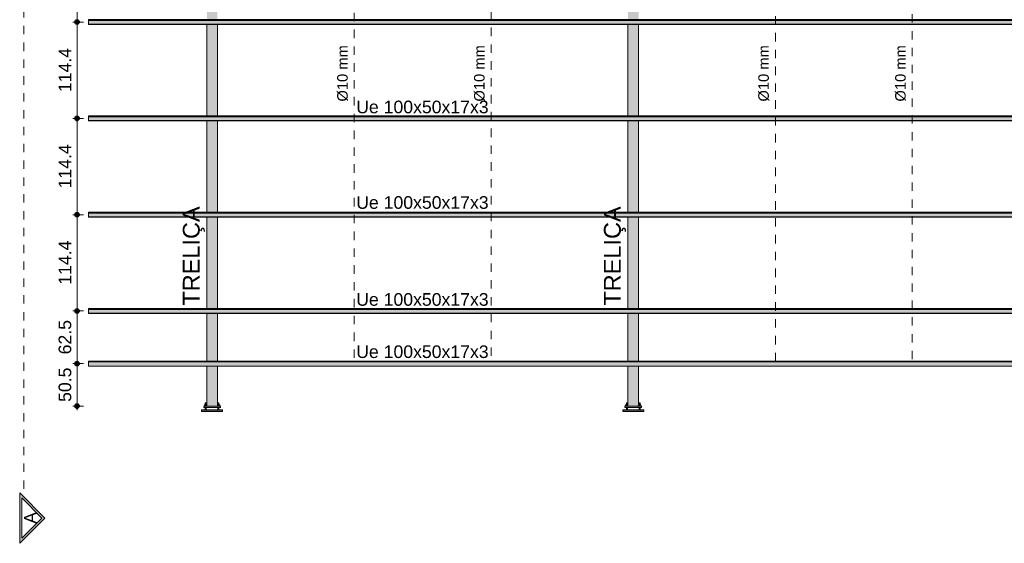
# Model space of a CAD drawing. Header units: metres. Extents: x 1.7 to 46.9, y -75.7 to 7.5.
# Tile 1 of 15: x 22.5 to 34.2, y -69.9 to -63.7. Entities that reach past the tile are written whole.
import ezdxf

# ---------------------------------------------------------------- set-up
doc = ezdxf.new("R2010")
doc.units = ezdxf.units.M
doc.linetypes.add('Projeção', pattern=[0.003969, 0.002381, -0.001587])
doc.linetypes.add('Traço ponto', pattern=[0.015875, 0.00635, -0.004763, 0, -0.004763])
for name, color, linetype, lineweight in [('A-ANNO-DIMS', 7, 'Continuous', 9), ('A-ANNO-DIMS-50', 7, 'Continuous', 9), ('A-FLOR-OVHD', 7, 'Projeção', 18), ('A-GENM', 7, 'Continuous', 18), ('A-GLAZ-CWMG', 7, 'Continuous', 18), ('G-ANNO-SYMB', 7, 'Continuous', 9), ('G-ANNO-TEXT', 7, 'Continuous', 9), ('S-BEAM', 7, 'Continuous', 18)]:
    doc.layers.add(name, color=color, linetype=linetype, lineweight=lineweight)
doc.styles.add('Arial_10', font='arial.ttf', dxfattribs={"height": 0.125})
doc.styles.add('Arial_5', font='arial.ttf', dxfattribs={"height": 0.2})
doc.styles.add('Arial_9', font='arial.ttf', dxfattribs={"height": 0.15})
doc.dimstyles.new('Linear_-_3_mm_em_CM', dxfattribs={"dimscale": 0.3048, "dimtxt": 0.153039, "dimasz": 0.656168, "dimexe": 0.164042, "dimexo": 0.0625, "dimgap": 0.082021, "dimtad": 1, "dimdec": 1, "dimlfac": 100, "dimrnd": 0.1, "dimdsep": 46, "dimtxsty": 'Arial_9', "dimblk1": 'DOTSMALL', "dimblk2": 'DOTSMALL', "dimsah": 1, "dimcen": 0.09, "dimdle": 0.164042, "dimazin": 0, "dimtfac": 1, "dimtdec": 4, "dimtix": 1, "dimtmove": 0, "dimatfit": 3, "dimfxl": 0.246063, "dimfxlon": 1, "dimtvp": 1, "dimtolj": 1, "dimtzin": 0, "dimarcsym": 2})

# ---------------------------------------------------------------- blocks, each defined once
blk = doc.blocks.new('09-base-com-chumbadores-060523 - 09-base-com-chumbadores-060523-2683711-TRAVAMENTO DAS TERÇAS')
at = {"layer": 'A-GENM', "true_color": 0x7f7f7f}
blk.add_hatch(color=8, dxfattribs=at).paths.add_polyline_path([(28.308, -68.312), (28.308, -68.296), (28.108, -68.296), (28.108, -68.312), (28.308, -68.312)])
at = {"layer": 'A-GENM'}
for p, q in [((28.108, -68.296), (28.308, -68.296)), ((28.108, -68.296), (28.108, -68.312)), ((28.308, -68.312), (28.108, -68.312)), ((28.308, -68.312), (28.308, -68.296))]:
    blk.add_line(p, q, dxfattribs=at)
blk = doc.blocks.new('Chumbador - Chumbador-V22-TRAVAMENTO DAS TERÇAS')
at = {"layer": 'A-GENM', "true_color": 0x7f7f7f}
for points in [[(18.28, -68.262), (18.283, -68.262), (18.283, -68.258), (18.277, -68.258), (18.277, -68.262), (18.279, -68.262)], [(18.289, -68.262), (18.289, -68.262), (18.289, -68.258), (18.283, -68.258), (18.283, -68.262), (18.289, -68.262)], [(18.271, -68.346), (18.276, -68.343), (18.277, -68.338), (18.277, -68.336), (18.275, -68.34), (18.271, -68.342), (18.271, -68.346)]]:
    blk.add_hatch(color=8, dxfattribs=at).paths.add_polyline_path(points)
h = blk.add_hatch(color=8, dxfattribs=at)
h.paths.add_polyline_path([(18.162, -68.346), (18.271, -68.346), (18.271, -68.342), (18.146, -68.342), (18.146, -68.346), (18.148, -68.346)])
h.paths.add_polyline_path([(18.128, -68.346), (18.127, -68.342), (18.083, -68.342), (18.083, -68.346), (18.127, -68.346)])
at = {"layer": 'A-GENM'}
for p, q in [((18.277, -68.258), (18.277, -68.262)), ((18.283, -68.258), (18.277, -68.258)), ((18.289, -68.258), (18.283, -68.258)), ((18.289, -68.262), (18.289, -68.258)), ((18.127, -68.342), (18.083, -68.342)), ((18.083, -68.342), (18.083, -68.345)), ((18.271, -68.342), (18.14, -68.342))]:
    blk.add_line(p, q, dxfattribs=at)
at = {"layer": 'A-GENM', "flags": 128}
blk.add_lwpolyline([(18.277, -68.335), (18.274, -68.341), (18.271, -68.342)], dxfattribs=at)
blk = doc.blocks.new('Chumbador - Chumbador-V15-TRAVAMENTO DAS TERÇAS')
at = {"layer": 'A-GENM', "true_color": 0x7f7f7f}
for points in [[(28.128, -68.262), (28.133, -68.262), (28.133, -68.258), (28.127, -68.258), (28.127, -68.262), (28.128, -68.262)], [(28.139, -68.262), (28.139, -68.262), (28.139, -68.258), (28.133, -68.258), (28.133, -68.262), (28.139, -68.262)], [(28.146, -68.346), (28.146, -68.342), (28.141, -68.34), (28.139, -68.337), (28.14, -68.341), (28.141, -68.344), (28.145, -68.346)]]:
    blk.add_hatch(color=8, dxfattribs=at).paths.add_polyline_path(points)
h = blk.add_hatch(color=8, dxfattribs=at)
h.paths.add_polyline_path([(28.146, -68.346), (28.271, -68.346), (28.271, -68.342), (28.271, -68.342), (28.146, -68.342), (28.146, -68.345)])
h.paths.add_polyline_path([(28.308, -68.346), (28.333, -68.346), (28.333, -68.342), (28.289, -68.342), (28.289, -68.345), (28.288, -68.346), (28.289, -68.346)])
at = {"layer": 'A-GENM'}
for p, q in [((28.127, -68.258), (28.127, -68.262)), ((28.133, -68.258), (28.127, -68.258)), ((28.139, -68.258), (28.133, -68.258)), ((28.139, -68.262), (28.139, -68.258)), ((28.276, -68.342), (28.146, -68.342)), ((28.333, -68.342), (28.289, -68.342)), ((28.333, -68.345), (28.333, -68.342))]:
    blk.add_line(p, q, dxfattribs=at)
at = {"layer": 'A-GENM', "flags": 128}
blk.add_lwpolyline([(28.146, -68.342), (28.14, -68.339), (28.139, -68.335)], dxfattribs=at)
blk = doc.blocks.new('Porca - Porca-2380493-TRAVAMENTO DAS TERÇAS')
at = {"layer": 'A-GENM', "true_color": 0x7f7f7f}
for points in [[(28.268, -68.296), (28.283, -68.296), (28.283, -68.28), (28.271, -68.28), (28.271, -68.287), (28.267, -68.296), (28.268, -68.296)], [(28.283, -68.296), (28.299, -68.296), (28.299, -68.28), (28.283, -68.28)]]:
    blk.add_hatch(color=8, dxfattribs=at).paths.add_polyline_path(points)
at = {"layer": 'A-GENM'}
for p, q in [((28.267, -68.293), (28.267, -68.296)), ((28.271, -68.28), (28.283, -68.28)), ((28.283, -68.28), (28.299, -68.28)), ((28.283, -68.296), (28.283, -68.28)), ((28.299, -68.28), (28.299, -68.296))]:
    blk.add_line(p, q, dxfattribs=at)
blk = doc.blocks.new('Porca - Porca-V16-TRAVAMENTO DAS TERÇAS')
at = {"layer": 'A-GENM', "true_color": 0x7f7f7f}
for points in [[(28.128, -68.296), (28.133, -68.296), (28.133, -68.28), (28.117, -68.28), (28.117, -68.296)], [(28.149, -68.296), (28.149, -68.296), (28.149, -68.293), (28.149, -68.293), (28.146, -68.286), (28.146, -68.28), (28.133, -68.28), (28.133, -68.296), (28.149, -68.296)]]:
    blk.add_hatch(color=8, dxfattribs=at).paths.add_polyline_path(points)
at = {"layer": 'A-GENM'}
for p, q in [((28.117, -68.28), (28.133, -68.28)), ((28.117, -68.28), (28.117, -68.296)), ((28.133, -68.28), (28.146, -68.28)), ((28.133, -68.296), (28.133, -68.28)), ((28.149, -68.293), (28.149, -68.296))]:
    blk.add_line(p, q, dxfattribs=at)
blk = doc.blocks.new('Chumbador - Chumbador-V23-TRAVAMENTO DAS TERÇAS')
at = {"layer": 'A-GENM', "true_color": 0x7f7f7f}
h = blk.add_hatch(color=8, dxfattribs=at)
h.paths.add_polyline_path([(18.279, -68.339), (18.283, -68.339), (18.283, -68.312), (18.277, -68.312), (18.277, -68.339), (18.279, -68.339)])
h.paths.add_polyline_path([(18.283, -68.28), (18.283, -68.28), (18.283, -68.262), (18.277, -68.262), (18.277, -68.28), (18.282, -68.28)])
h = blk.add_hatch(color=8, dxfattribs=at)
h.paths.add_polyline_path([(18.283, -68.339), (18.289, -68.339), (18.289, -68.312), (18.283, -68.312), (18.283, -68.319)])
h.paths.add_polyline_path([(18.283, -68.28), (18.289, -68.28), (18.289, -68.262), (18.283, -68.262)])
h = blk.add_hatch(color=8, dxfattribs=at)
h.paths.add_polyline_path([(18.146, -68.352), (18.271, -68.352), (18.271, -68.346), (18.146, -68.346), (18.146, -68.351)])
h.paths.add_polyline_path([(18.083, -68.352), (18.144, -68.351), (18.136, -68.349), (18.134, -68.348), (18.132, -68.347), (18.13, -68.346), (18.128, -68.346), (18.083, -68.346), (18.083, -68.35)])
for points in [[(18.234, -68.358), (18.271, -68.358), (18.271, -68.352), (18.083, -68.352), (18.083, -68.358), (18.146, -68.358)], [(18.271, -68.352), (18.28, -68.348), (18.283, -68.339), (18.277, -68.339), (18.275, -68.344), (18.271, -68.346), (18.271, -68.351)], [(18.271, -68.352), (18.284, -68.347), (18.286, -68.346), (18.288, -68.345), (18.289, -68.343), (18.289, -68.339), (18.283, -68.339), (18.279, -68.348), (18.272, -68.351)]]:
    blk.add_hatch(color=8, dxfattribs=at).paths.add_polyline_path(points)
at = {"layer": 'A-GENM'}
for p, q in [((18.277, -68.262), (18.277, -68.28)), ((18.283, -68.262), (18.277, -68.262)), ((18.289, -68.262), (18.283, -68.262)), ((18.289, -68.28), (18.289, -68.262)), ((18.271, -68.346), (18.083, -68.346)), ((18.083, -68.346), (18.083, -68.352)), ((18.083, -68.352), (18.083, -68.358)), ((18.083, -68.358), (18.271, -68.358)), ((18.271, -68.358), (18.274, -68.357)), ((18.277, -68.312), (18.277, -68.339)), ((18.289, -68.339), (18.289, -68.312))]:
    blk.add_line(p, q, dxfattribs=at)
at = {"layer": 'A-GENM', "flags": 128}
for points in [[(18.277, -68.339), (18.274, -68.345), (18.271, -68.346)], [(18.287, -68.347), (18.289, -68.344), (18.289, -68.339)]]:
    blk.add_lwpolyline(points, dxfattribs=at)
blk = doc.blocks.new('Chumbador - Chumbador-V24-TRAVAMENTO DAS TERÇAS')
at = {"layer": 'A-GENM', "true_color": 0x7f7f7f}
h = blk.add_hatch(color=8, dxfattribs=at)
h.paths.add_polyline_path([(18.133, -68.339), (18.133, -68.312), (18.127, -68.312), (18.127, -68.339), (18.132, -68.339)])
h.paths.add_polyline_path([(18.133, -68.28), (18.133, -68.28), (18.133, -68.262), (18.127, -68.262), (18.127, -68.28), (18.132, -68.28)])
h = blk.add_hatch(color=8, dxfattribs=at)
h.paths.add_polyline_path([(18.138, -68.339), (18.139, -68.339), (18.139, -68.312), (18.133, -68.312), (18.133, -68.339), (18.138, -68.339)])
h.paths.add_polyline_path([(18.138, -68.28), (18.139, -68.28), (18.139, -68.262), (18.133, -68.262), (18.134, -68.28), (18.137, -68.28)])
for points in [[(18.146, -68.352), (18.137, -68.348), (18.133, -68.339), (18.127, -68.339), (18.128, -68.345), (18.129, -68.346), (18.13, -68.346), (18.133, -68.347), (18.134, -68.348), (18.137, -68.349), (18.144, -68.351)], [(18.146, -68.352), (18.146, -68.346), (18.141, -68.344), (18.139, -68.339), (18.133, -68.339), (18.137, -68.348), (18.144, -68.351)], [(18.333, -68.358), (18.333, -68.352), (18.146, -68.352), (18.146, -68.358), (18.324, -68.358)]]:
    blk.add_hatch(color=8, dxfattribs=at).paths.add_polyline_path(points)
h = blk.add_hatch(color=8, dxfattribs=at)
h.paths.add_polyline_path([(18.279, -68.352), (18.333, -68.352), (18.333, -68.346), (18.286, -68.346), (18.284, -68.347), (18.283, -68.348), (18.279, -68.349), (18.271, -68.352), (18.275, -68.352)])
h.paths.add_polyline_path([(18.146, -68.352), (18.271, -68.351), (18.271, -68.346), (18.271, -68.346), (18.146, -68.346), (18.146, -68.35)])
at = {"layer": 'A-GENM'}
for p, q in [((18.127, -68.262), (18.127, -68.28)), ((18.133, -68.262), (18.127, -68.262)), ((18.139, -68.262), (18.133, -68.262)), ((18.139, -68.28), (18.139, -68.262)), ((18.127, -68.312), (18.127, -68.339)), ((18.127, -68.339), (18.13, -68.347)), ((18.139, -68.339), (18.139, -68.312)), ((18.333, -68.346), (18.146, -68.346)), ((18.146, -68.358), (18.333, -68.358)), ((18.333, -68.352), (18.333, -68.346)), ((18.333, -68.358), (18.333, -68.352))]:
    blk.add_line(p, q, dxfattribs=at)
at = {"layer": 'A-GENM', "flags": 128}
for points in [[(18.146, -68.346), (18.14, -68.343), (18.139, -68.339)], [(18.14, -68.357), (18.141, -68.357), (18.146, -68.358)]]:
    blk.add_lwpolyline(points, dxfattribs=at)
blk = doc.blocks.new('Chumbador - Chumbador-V5-TRAVAMENTO DAS TERÇAS')
at = {"layer": 'A-GENM'}
blk.add_line((28.127, -54.467), (28.127, -54.47), dxfattribs=at)
blk = doc.blocks.new('Chumbador - Chumbador-V4-TRAVAMENTO DAS TERÇAS')
at = {"layer": 'A-GENM'}
blk.add_line((28.289, -54.47), (28.289, -54.469), dxfattribs=at)
blk = doc.blocks.new('Chumbador - Chumbador-V14-TRAVAMENTO DAS TERÇAS')
at = {"layer": 'A-GENM', "true_color": 0x7f7f7f}
for points in [[(28.277, -68.262), (28.283, -68.262), (28.283, -68.258), (28.277, -68.258), (28.277, -68.262)], [(28.289, -68.262), (28.289, -68.262), (28.289, -68.258), (28.283, -68.258), (28.283, -68.262), (28.289, -68.262)], [(28.271, -68.346), (28.276, -68.343), (28.277, -68.338), (28.277, -68.336), (28.275, -68.34), (28.271, -68.342), (28.271, -68.346)]]:
    blk.add_hatch(color=8, dxfattribs=at).paths.add_polyline_path(points)
h = blk.add_hatch(color=8, dxfattribs=at)
h.paths.add_polyline_path([(28.128, -68.346), (28.127, -68.342), (28.083, -68.342), (28.083, -68.346), (28.127, -68.346)])
h.paths.add_polyline_path([(28.148, -68.346), (28.271, -68.346), (28.271, -68.342), (28.146, -68.342), (28.146, -68.346)])
at = {"layer": 'A-GENM'}
for p, q in [((28.277, -68.258), (28.277, -68.262)), ((28.283, -68.258), (28.277, -68.258)), ((28.289, -68.258), (28.283, -68.258)), ((28.289, -68.262), (28.289, -68.258)), ((28.127, -68.342), (28.083, -68.342)), ((28.083, -68.342), (28.083, -68.345)), ((28.271, -68.342), (28.14, -68.342))]:
    blk.add_line(p, q, dxfattribs=at)
at = {"layer": 'A-GENM', "flags": 128}
blk.add_lwpolyline([(28.277, -68.335), (28.274, -68.341), (28.271, -68.342)], dxfattribs=at)
blk = doc.blocks.new('Chumbador - Chumbador-V25-TRAVAMENTO DAS TERÇAS')
at = {"layer": 'A-GENM', "true_color": 0x7f7f7f}
for points in [[(13.127, -68.262), (13.133, -68.262), (13.133, -68.258), (13.127, -68.258)], [(13.139, -68.262), (13.139, -68.262), (13.139, -68.258), (13.133, -68.258), (13.133, -68.262), (13.139, -68.262)], [(13.145, -68.346), (13.146, -68.346), (13.146, -68.342), (13.141, -68.34), (13.139, -68.337), (13.14, -68.341), (13.141, -68.344), (13.144, -68.345)]]:
    blk.add_hatch(color=8, dxfattribs=at).paths.add_polyline_path(points)
h = blk.add_hatch(color=8, dxfattribs=at)
h.paths.add_polyline_path([(13.146, -68.346), (13.271, -68.346), (13.271, -68.342), (13.271, -68.342), (13.146, -68.342), (13.146, -68.345)])
h.paths.add_polyline_path([(13.288, -68.346), (13.333, -68.346), (13.333, -68.342), (13.289, -68.342), (13.289, -68.345)])
at = {"layer": 'A-GENM'}
for p, q in [((13.127, -68.258), (13.127, -68.262)), ((13.133, -68.258), (13.127, -68.258)), ((13.139, -68.258), (13.133, -68.258)), ((13.139, -68.262), (13.139, -68.258)), ((13.276, -68.342), (13.146, -68.342)), ((13.333, -68.342), (13.289, -68.342)), ((13.333, -68.345), (13.333, -68.342))]:
    blk.add_line(p, q, dxfattribs=at)
at = {"layer": 'A-GENM', "flags": 128}
blk.add_lwpolyline([(13.146, -68.342), (13.14, -68.339), (13.139, -68.335)], dxfattribs=at)
blk = doc.blocks.new('Chumbador - Chumbador-V17-TRAVAMENTO DAS TERÇAS')
at = {"layer": 'A-GENM', "true_color": 0x7f7f7f}
h = blk.add_hatch(color=8, dxfattribs=at)
h.paths.add_polyline_path([(28.283, -68.339), (28.283, -68.312), (28.277, -68.312), (28.277, -68.339), (28.282, -68.339)])
h.paths.add_polyline_path([(28.281, -68.28), (28.283, -68.28), (28.283, -68.262), (28.277, -68.262), (28.277, -68.28), (28.28, -68.28)])
h = blk.add_hatch(color=8, dxfattribs=at)
h.paths.add_polyline_path([(28.283, -68.339), (28.289, -68.339), (28.289, -68.312), (28.283, -68.312), (28.283, -68.319)])
h.paths.add_polyline_path([(28.287, -68.28), (28.289, -68.28), (28.289, -68.262), (28.283, -68.262), (28.284, -68.28), (28.286, -68.28)])
h = blk.add_hatch(color=8, dxfattribs=at)
h.paths.add_polyline_path([(28.083, -68.352), (28.144, -68.351), (28.136, -68.349), (28.134, -68.348), (28.132, -68.347), (28.13, -68.346), (28.128, -68.346), (28.083, -68.346), (28.083, -68.35)])
h.paths.add_polyline_path([(28.218, -68.352), (28.271, -68.352), (28.271, -68.346), (28.146, -68.346), (28.146, -68.352), (28.173, -68.352)])
for points in [[(28.263, -68.358), (28.271, -68.358), (28.271, -68.352), (28.083, -68.352), (28.083, -68.358), (28.218, -68.358)], [(28.271, -68.352), (28.28, -68.348), (28.283, -68.339), (28.277, -68.339), (28.275, -68.344), (28.271, -68.346), (28.271, -68.351)], [(28.271, -68.352), (28.284, -68.347), (28.286, -68.346), (28.288, -68.345), (28.289, -68.343), (28.289, -68.339), (28.283, -68.339), (28.279, -68.348), (28.272, -68.351)]]:
    blk.add_hatch(color=8, dxfattribs=at).paths.add_polyline_path(points)
at = {"layer": 'A-GENM'}
for p, q in [((28.277, -68.262), (28.277, -68.28)), ((28.283, -68.262), (28.277, -68.262)), ((28.289, -68.262), (28.283, -68.262)), ((28.289, -68.28), (28.289, -68.262)), ((28.271, -68.346), (28.083, -68.346)), ((28.083, -68.346), (28.083, -68.352)), ((28.083, -68.352), (28.083, -68.358)), ((28.083, -68.358), (28.271, -68.358)), ((28.271, -68.358), (28.274, -68.357)), ((28.277, -68.312), (28.277, -68.339)), ((28.289, -68.339), (28.289, -68.312))]:
    blk.add_line(p, q, dxfattribs=at)
at = {"layer": 'A-GENM', "flags": 128}
for points in [[(28.277, -68.339), (28.274, -68.345), (28.271, -68.346)], [(28.287, -68.347), (28.289, -68.344), (28.289, -68.339)]]:
    blk.add_lwpolyline(points, dxfattribs=at)
blk = doc.blocks.new('Rectangular Mullion - Perfil Ue-2686218-TRAVAMENTO DAS TERÇAS')
at = {"layer": 'A-GLAZ-CWMG', "true_color": 0xc0c0c0}
for points in [[(35.054, -67.136), (35.057, -67.136), (35.057, -67.135), (11.739, -67.135), (11.739, -67.136), (34.874, -67.136)], [(35.054, -67.139), (35.057, -67.139), (35.057, -67.136), (11.739, -67.136), (11.739, -67.139), (34.874, -67.139)], [(35.054, -67.143), (35.057, -67.143), (35.057, -67.139), (11.739, -67.139), (11.739, -67.143), (34.874, -67.143)], [(35.054, -67.144), (35.057, -67.144), (35.057, -67.143), (11.739, -67.143), (11.739, -67.144), (34.874, -67.144)], [(29.657, -67.149), (35.057, -67.149), (35.057, -67.144), (11.739, -67.144), (11.739, -67.149), (29.477, -67.149)], [(35.054, -67.19), (35.057, -67.19), (35.057, -67.149), (11.739, -67.149), (11.739, -67.19), (34.874, -67.19)], [(23.541, -67.194), (35.057, -67.193), (35.057, -67.19), (11.739, -67.19), (11.739, -67.194), (23.361, -67.194)]]:
    blk.add_hatch(color=9, dxfattribs=at).paths.add_polyline_path(points)
at = {"layer": 'A-GLAZ-CWMG'}
for p, q in [((35.057, -67.135), (11.739, -67.135)), ((11.739, -67.136), (11.739, -67.135)), ((11.739, -67.135), (11.739, -67.135)), ((35.057, -67.135), (11.739, -67.135)), ((11.739, -67.139), (11.739, -67.136)), ((35.057, -67.136), (11.739, -67.136)), ((11.739, -67.143), (11.739, -67.139)), ((35.057, -67.139), (11.739, -67.139)), ((35.057, -67.139), (11.739, -67.139)), ((11.739, -67.144), (11.739, -67.143)), ((35.057, -67.143), (11.739, -67.143)), ((11.739, -67.144), (11.739, -67.149)), ((35.057, -67.144), (11.739, -67.144)), ((11.739, -67.19), (11.739, -67.149)), ((35.057, -67.149), (11.739, -67.149)), ((11.739, -67.19), (11.739, -67.194)), ((35.057, -67.19), (11.739, -67.19)), ((11.739, -67.194), (35.057, -67.194)), ((35.057, -67.135), (35.057, -67.135)), ((35.057, -67.135), (35.057, -67.136)), ((35.057, -67.136), (35.057, -67.139)), ((35.057, -67.139), (35.057, -67.143)), ((35.057, -67.143), (35.057, -67.144)), ((35.057, -67.149), (35.057, -67.144)), ((35.057, -67.149), (35.057, -67.19)), ((35.057, -67.194), (35.057, -67.19))]:
    blk.add_line(p, q, dxfattribs=at)
blk = doc.blocks.new('Perfil Ue 100x50x17x3 - Perfil Ue 100x50x17x3-2687038-TRAVAMENTO DAS TERÇAS')
at = {"layer": 'S-BEAM', "true_color": 0xff0000}
for points in [[(-57.173, 50.699), (-57.172, 50.695), (-35.263, 59.105), (-35.264, 59.109), (-57.03, 50.754)], [(-56.693, 50.879), (-57.172, 50.695), (-57.157, 50.657), (-35.248, 59.067), (-35.263, 59.105), (-56.525, 50.943)], [(-57.157, 50.657), (-57.156, 50.652), (-35.246, 59.063), (-35.248, 59.067), (-57.014, 50.712)], [(-57.156, 50.652), (-57.155, 50.651), (-35.246, 59.061), (-35.246, 59.062), (-57.012, 50.707)], [(-57.155, 50.651), (-57.154, 50.648), (-35.244, 59.058), (-35.246, 59.061), (-57.012, 50.706)], [(-56.675, 50.832), (-57.154, 50.648), (-57.153, 50.645), (-35.243, 59.055), (-35.244, 59.058), (-56.507, 50.896)], [(-56.674, 50.829), (-57.153, 50.645), (-57.152, 50.644), (-35.243, 59.054), (-35.243, 59.055), (-56.506, 50.893)]]:
    blk.add_hatch(color=1, dxfattribs=at).paths.add_polyline_path(points)
at = {"layer": 'S-BEAM'}
for p, q in [((-35.264, 59.109), (-57.173, 50.699)), ((-57.155, 50.651), (-35.246, 59.061)), ((-35.244, 59.058), (-57.154, 50.648)), ((-57.153, 50.645), (-35.243, 59.055)), ((-57.152, 50.644), (-35.243, 59.054)), ((-35.263, 59.105), (-35.264, 59.109)), ((-35.263, 59.105), (-35.248, 59.067)), ((-35.246, 59.062), (-35.248, 59.067)), ((-35.246, 59.062), (-35.246, 59.061)), ((-35.246, 59.061), (-35.244, 59.058)), ((-35.244, 59.058), (-35.243, 59.055)), ((-35.243, 59.055), (-35.243, 59.054)), ((-35.243, 59.054), (-35.243, 59.054))]:
    blk.add_line(p, q, dxfattribs=at)
blk = doc.blocks.new('DIMBLOCK38-TRAVAMENTO DAS TERÇAS')
at = {"layer": 'A-ANNO-DIMS-50', "lineweight": 35, "transparency": 16777216}
h = blk.add_hatch(color=256, dxfattribs=at)
edge = h.paths.add_edge_path()
edge.add_arc((23.2, -66.022), 0.025, 0, 360)
h = blk.add_hatch(color=256, dxfattribs=at)
edge = h.paths.add_edge_path()
edge.add_arc((23.2, -67.166), 0.025, 0, 360)
at = {"layer": 'A-ANNO-DIMS-50', "transparency": 16777216}
for p, q in [((23.2, -66.022), (23.15, -66.022)), ((23.2, -67.216), (23.2, -66.022)), ((23.2, -66.022), (23.275, -66.022)), ((23.2, -67.166), (23.15, -67.166)), ((23.2, -67.166), (23.275, -67.166))]:
    blk.add_line(p, q, dxfattribs=at)
at = {"layer": 'A-ANNO-DIMS-50', "lineweight": 35, "transparency": 16777216}
for centre in [(23.2, -66.022), (23.2, -67.166)]:
    blk.add_circle(centre, 0.025, dxfattribs=at)
at = {"layer": 'A-ANNO-DIMS-50', "color": 0, "transparency": 16777216, "insert": (22.98, -66.854), "char_height": 0.15, "width": 0.6244, "attachment_point": 1, "rotation": 90, "line_spacing_factor": 0.941778, "style": 'Arial_9'}
blk.add_mtext('114.4', dxfattribs=at)
blk = doc.blocks.new('_DotSmall')
at = {"color": 0, "linetype": 'ByBlock', "const_width": 0.5}
blk.add_lwpolyline([(-0.0625, 0, 1), (0.0625, 0, 1)], format="xyb", close=True, dxfattribs=at)
blk = doc.blocks.new('DIMBLOCK39-TRAVAMENTO DAS TERÇAS')
at = {"layer": 'A-ANNO-DIMS-50', "lineweight": 35, "transparency": 16777216}
h = blk.add_hatch(color=256, dxfattribs=at)
edge = h.paths.add_edge_path()
edge.add_arc((23.2, -64.878), 0.025, 0, 360)
h = blk.add_hatch(color=256, dxfattribs=at)
edge = h.paths.add_edge_path()
edge.add_arc((23.2, -66.022), 0.025, 0, 360)
at = {"layer": 'A-ANNO-DIMS-50', "transparency": 16777216}
for p, q in [((23.2, -64.878), (23.15, -64.878)), ((23.2, -66.022), (23.2, -64.878)), ((23.2, -64.878), (23.275, -64.878)), ((23.2, -66.022), (23.15, -66.022)), ((23.2, -66.022), (23.275, -66.022))]:
    blk.add_line(p, q, dxfattribs=at)
at = {"layer": 'A-ANNO-DIMS-50', "lineweight": 35, "transparency": 16777216}
for centre in [(23.2, -64.878), (23.2, -66.022)]:
    blk.add_circle(centre, 0.025, dxfattribs=at)
at = {"layer": 'A-ANNO-DIMS-50', "color": 0, "transparency": 16777216, "insert": (22.98, -65.71), "char_height": 0.15, "width": 0.6244, "attachment_point": 1, "rotation": 90, "line_spacing_factor": 0.941778, "style": 'Arial_9'}
blk.add_mtext('114.4', dxfattribs=at)
blk = doc.blocks.new('DIMBLOCK40-TRAVAMENTO DAS TERÇAS')
at = {"layer": 'A-ANNO-DIMS-50', "lineweight": 35, "transparency": 16777216}
h = blk.add_hatch(color=256, dxfattribs=at)
edge = h.paths.add_edge_path()
edge.add_arc((23.2, -63.733), 0.025, 0, 360)
h = blk.add_hatch(color=256, dxfattribs=at)
edge = h.paths.add_edge_path()
edge.add_arc((23.2, -64.878), 0.025, 0, 360)
at = {"layer": 'A-ANNO-DIMS-50', "transparency": 16777216}
for p, q in [((23.2, -63.733), (23.15, -63.733)), ((23.2, -64.878), (23.2, -63.733)), ((23.2, -63.733), (23.275, -63.733)), ((23.2, -64.878), (23.15, -64.878)), ((23.2, -64.878), (23.275, -64.878))]:
    blk.add_line(p, q, dxfattribs=at)
at = {"layer": 'A-ANNO-DIMS-50', "lineweight": 35, "transparency": 16777216}
for centre in [(23.2, -63.733), (23.2, -64.878)]:
    blk.add_circle(centre, 0.025, dxfattribs=at)
at = {"layer": 'A-ANNO-DIMS-50', "color": 0, "transparency": 16777216, "insert": (22.98, -64.566), "char_height": 0.15, "width": 0.6244, "attachment_point": 1, "rotation": 90, "line_spacing_factor": 0.941778, "style": 'Arial_9'}
blk.add_mtext('114.4', dxfattribs=at)
blk = doc.blocks.new('DIMBLOCK41-TRAVAMENTO DAS TERÇAS')
at = {"layer": 'A-ANNO-DIMS-50', "lineweight": 35, "transparency": 16777216}
h = blk.add_hatch(color=256, dxfattribs=at)
edge = h.paths.add_edge_path()
edge.add_arc((23.2, -62.589), 0.025, 0, 360)
h = blk.add_hatch(color=256, dxfattribs=at)
edge = h.paths.add_edge_path()
edge.add_arc((23.2, -63.733), 0.025, 0, 360)
at = {"layer": 'A-ANNO-DIMS-50', "transparency": 16777216}
for p, q in [((23.2, -62.589), (23.15, -62.589)), ((23.2, -63.733), (23.2, -62.589)), ((23.2, -62.589), (23.275, -62.589)), ((23.2, -63.733), (23.15, -63.733)), ((23.2, -63.733), (23.275, -63.733))]:
    blk.add_line(p, q, dxfattribs=at)
at = {"layer": 'A-ANNO-DIMS-50', "lineweight": 35, "transparency": 16777216}
for centre in [(23.2, -62.589), (23.2, -63.733)]:
    blk.add_circle(centre, 0.025, dxfattribs=at)
at = {"layer": 'A-ANNO-DIMS-50', "color": 0, "transparency": 16777216, "insert": (22.98, -63.421), "char_height": 0.15, "width": 0.6244, "attachment_point": 1, "rotation": 90, "line_spacing_factor": 0.941778, "style": 'Arial_9'}
blk.add_mtext('114.4', dxfattribs=at)
blk = doc.blocks.new('DIMBLOCK43-TRAVAMENTO DAS TERÇAS')
at = {"layer": 'A-ANNO-DIMS-50', "lineweight": 35, "transparency": 16777216}
h = blk.add_hatch(color=256, dxfattribs=at)
edge = h.paths.add_edge_path()
edge.add_arc((23.2, -67.166), 0.025, 0, 360)
h = blk.add_hatch(color=256, dxfattribs=at)
edge = h.paths.add_edge_path()
edge.add_arc((23.2, -67.791), 0.025, 0, 360)
at = {"layer": 'A-ANNO-DIMS-50', "transparency": 16777216}
for p, q in [((23.2, -67.166), (23.15, -67.166)), ((23.2, -67.841), (23.2, -67.116)), ((23.2, -67.166), (23.275, -67.166)), ((23.2, -67.791), (23.15, -67.791)), ((23.2, -67.791), (23.275, -67.791))]:
    blk.add_line(p, q, dxfattribs=at)
at = {"layer": 'A-ANNO-DIMS-50', "lineweight": 35, "transparency": 16777216}
for centre in [(23.2, -67.166), (23.2, -67.791)]:
    blk.add_circle(centre, 0.025, dxfattribs=at)
at = {"layer": 'A-ANNO-DIMS-50', "color": 0, "transparency": 16777216, "insert": (22.98, -67.681), "char_height": 0.15, "width": 0.48596, "attachment_point": 1, "rotation": 90, "line_spacing_factor": 0.941778, "style": 'Arial_9'}
blk.add_mtext('62.5', dxfattribs=at)
blk = doc.blocks.new('DIMBLOCK46-TRAVAMENTO DAS TERÇAS')
at = {"layer": 'A-ANNO-DIMS-50', "lineweight": 35, "transparency": 16777216}
h = blk.add_hatch(color=256, dxfattribs=at)
edge = h.paths.add_edge_path()
edge.add_arc((23.2, -67.791), 0.025, 0, 360)
h = blk.add_hatch(color=256, dxfattribs=at)
edge = h.paths.add_edge_path()
edge.add_arc((23.2, -68.296), 0.025, 0, 360)
at = {"layer": 'A-ANNO-DIMS-50', "transparency": 16777216}
for p, q in [((23.2, -67.791), (23.15, -67.791)), ((23.2, -67.741), (23.2, -68.346)), ((23.2, -67.791), (23.275, -67.791)), ((23.2, -68.296), (23.15, -68.296)), ((23.2, -68.296), (23.275, -68.296))]:
    blk.add_line(p, q, dxfattribs=at)
at = {"layer": 'A-ANNO-DIMS-50', "lineweight": 35, "transparency": 16777216}
for centre in [(23.2, -67.791), (23.2, -68.296)]:
    blk.add_circle(centre, 0.025, dxfattribs=at)
at = {"layer": 'A-ANNO-DIMS-50', "color": 0, "transparency": 16777216, "insert": (22.98, -68.246), "char_height": 0.15, "width": 0.48596, "attachment_point": 1, "rotation": 90, "line_spacing_factor": 0.941778, "style": 'Arial_9'}
blk.add_mtext('50.5', dxfattribs=at)
blk = doc.blocks.new('Corte - Indicador corte 1-100 - Triangular-1530152-TRAVAMENTO DAS TERÇAS')
at = {"layer": 'G-ANNO-SYMB'}
h = blk.add_hatch(color=256, dxfattribs=at)
h.paths.add_polyline_path([(-0.005, 0.00429), (-0.00979, -0.0005), (-0.00021, -0.0005)])
h.paths.add_polyline_path([(-0.005, 0.005), (0.001, -0.001), (-0.011, -0.001)])
at = {"layer": 'G-ANNO-SYMB', "lineweight": 18}
for p, q in [((-0.005, 0.005), (-0.011, -0.001)), ((0.001, -0.001), (-0.005, 0.005)), ((-0.00979, -0.0005), (-0.005, 0.00429)), ((-0.005, 0.00429), (-0.00021, -0.0005)), ((-0.011, -0.001), (0.001, -0.001)), ((-0.00021, -0.0005), (-0.00979, -0.0005))]:
    blk.add_line(p, q, dxfattribs=at)

msp = doc.modelspace()

# ---------------------------------------------------------------- hatches: boundary and pattern name
at = {"layer": 'S-BEAM', "true_color": 0x007d00}
h = msp.add_hatch(color=96, dxfattribs=at)
h.paths.add_polyline_path([(24.743467, -67.761442), (24.750205, -67.761442), (24.750205, -67.193567), (24.740605, -67.193567), (24.740623, -67.761442), (24.743417, -67.761442)])
h.paths.add_polyline_path([(24.740605, -67.13465), (24.750205, -67.13465), (24.750205, -66.049422), (24.740605, -66.049422), (24.740605, -67.106743)])
h.paths.add_polyline_path([(24.740605, -65.990506), (24.750205, -65.990506), (24.750205, -64.905278), (24.740605, -64.905278), (24.740605, -65.958076)])
h.paths.add_polyline_path([(24.740605, -64.846361), (24.750205, -64.846361), (24.750205, -63.761133), (24.740605, -63.761133), (24.740605, -64.809409)])
h.paths.add_polyline_path([(24.740605, -63.702217), (24.750205, -63.702217), (24.750205, -62.616989), (24.740605, -62.616989), (24.740605, -63.660743)])
h.paths.add_polyline_path([(24.74291, -62.558072), (24.750205, -62.557619), (24.750132, -61.472844), (24.740605, -61.472844), (24.740605, -62.558072)])
h.paths.add_polyline_path([(24.743412, -61.413927), (24.750205, -61.413927), (24.750205, -61.40445), (24.740605, -61.40445), (24.740605, -61.413927)])
h = msp.add_hatch(color=96, dxfattribs=at)
h.paths.add_polyline_path([(24.856005, -67.761442), (24.856005, -67.193567), (24.750205, -67.193567), (24.750205, -67.761442), (24.79249, -67.761442)])
h.paths.add_polyline_path([(24.750205, -67.13465), (24.856005, -67.13465), (24.856005, -66.049422), (24.750205, -66.049422), (24.750205, -67.106743)])
h.paths.add_polyline_path([(24.856005, -65.990506), (24.856005, -64.905278), (24.750205, -64.905278), (24.750205, -65.990506)])
h.paths.add_polyline_path([(24.750205, -64.846361), (24.856005, -64.846361), (24.856005, -63.761133), (24.750205, -63.761133), (24.750205, -64.809409)])
h.paths.add_polyline_path([(24.856005, -63.702217), (24.856005, -62.616989), (24.750205, -62.616989), (24.750205, -63.702217)])
h.paths.add_polyline_path([(24.750205, -62.558072), (24.856005, -62.558072), (24.856005, -61.472844), (24.750205, -61.472844), (24.750205, -62.512076)])
h.paths.add_polyline_path([(24.856005, -61.413927), (24.856005, -61.40445), (24.750205, -61.40445), (24.750205, -61.413927)])
h = msp.add_hatch(color=96, dxfattribs=at)
h.paths.add_polyline_path([(24.862742, -67.761442), (24.865605, -67.761442), (24.865337, -67.193567), (24.856005, -67.193567), (24.856005, -67.761442)])
h.paths.add_polyline_path([(24.865311, -67.13465), (24.865605, -67.13465), (24.865605, -66.049422), (24.856005, -66.049422), (24.856005, -67.13465), (24.862793, -67.13465)])
h.paths.add_polyline_path([(24.864808, -65.990506), (24.865605, -65.990506), (24.865605, -64.905278), (24.856005, -64.905278), (24.856005, -65.990506), (24.862793, -65.990506)])
h.paths.add_polyline_path([(24.864306, -64.846361), (24.865605, -64.846361), (24.865605, -63.761133), (24.856005, -63.761133), (24.856005, -64.846361), (24.862793, -64.846361)])
h.paths.add_polyline_path([(24.863803, -63.702217), (24.865605, -63.702217), (24.865605, -62.616989), (24.856005, -62.616989), (24.856005, -63.702217), (24.862793, -63.702217)])
h.paths.add_polyline_path([(24.865605, -62.558072), (24.865605, -61.472844), (24.856005, -61.472844), (24.856005, -62.558072), (24.8633, -62.558072)])
h.paths.add_polyline_path([(24.865605, -61.413927), (24.865605, -61.40445), (24.856005, -61.40445), (24.856015, -61.413927), (24.862797, -61.413927)])
h = msp.add_hatch(color=96, dxfattribs=at)
h.paths.add_polyline_path([(29.743467, -67.761442), (29.750205, -67.761442), (29.750205, -67.193567), (29.740605, -67.193567), (29.740623, -67.761442), (29.743417, -67.761442)])
h.paths.add_polyline_path([(29.740605, -67.13465), (29.750205, -67.13465), (29.750205, -66.049422), (29.740605, -66.049422), (29.740605, -67.106743)])
h.paths.add_polyline_path([(29.740605, -65.990506), (29.750205, -65.990506), (29.750205, -64.905278), (29.740605, -64.905278), (29.740605, -65.958076)])
h.paths.add_polyline_path([(29.740605, -64.846361), (29.750205, -64.846361), (29.750205, -63.761133), (29.740605, -63.761133), (29.740605, -64.809409)])
h.paths.add_polyline_path([(29.740605, -63.702217), (29.750205, -63.702217), (29.750205, -62.616989), (29.740605, -62.616989), (29.740605, -63.660743)])
h.paths.add_polyline_path([(29.74291, -62.558072), (29.750205, -62.557619), (29.750132, -61.472844), (29.740605, -61.472844), (29.740605, -62.558072)])
h.paths.add_polyline_path([(29.743412, -61.413927), (29.750205, -61.413927), (29.750205, -61.40445), (29.740605, -61.40445), (29.740605, -61.413927)])
h = msp.add_hatch(color=96, dxfattribs=at)
h.paths.add_polyline_path([(29.856005, -67.761442), (29.856005, -67.193567), (29.750205, -67.193567), (29.750205, -67.761442), (29.829345, -67.761442)])
h.paths.add_polyline_path([(29.750205, -67.13465), (29.856005, -67.13465), (29.856005, -66.049422), (29.750205, -66.049422), (29.750205, -67.106743)])
h.paths.add_polyline_path([(29.856005, -65.990506), (29.856005, -64.905278), (29.750205, -64.905278), (29.750205, -65.990506)])
h.paths.add_polyline_path([(29.750205, -64.846361), (29.856005, -64.846361), (29.856005, -63.761133), (29.750205, -63.761133), (29.750205, -64.809409)])
h.paths.add_polyline_path([(29.856005, -63.702217), (29.856005, -62.616989), (29.750205, -62.616989), (29.750205, -63.702217)])
h.paths.add_polyline_path([(29.750205, -62.558072), (29.856005, -62.558072), (29.856005, -61.472844), (29.750205, -61.472844), (29.750205, -62.512076)])
h.paths.add_polyline_path([(29.856005, -61.413927), (29.856005, -61.40445), (29.750205, -61.40445), (29.750205, -61.413927)])
h = msp.add_hatch(color=96, dxfattribs=at)
h.paths.add_polyline_path([(29.862742, -67.761442), (29.865605, -67.761442), (29.865337, -67.193567), (29.856005, -67.193567), (29.856005, -67.761442)])
h.paths.add_polyline_path([(29.865311, -67.13465), (29.865605, -67.13465), (29.865605, -66.049422), (29.856005, -66.049422), (29.856005, -67.13465), (29.862793, -67.13465)])
h.paths.add_polyline_path([(29.864808, -65.990506), (29.865605, -65.990506), (29.865605, -64.905278), (29.856005, -64.905278), (29.856005, -65.990506), (29.862793, -65.990506)])
h.paths.add_polyline_path([(29.864306, -64.846361), (29.865605, -64.846361), (29.865605, -63.761133), (29.856005, -63.761133), (29.856005, -64.846361), (29.862793, -64.846361)])
h.paths.add_polyline_path([(29.863803, -63.702217), (29.865605, -63.702217), (29.865605, -62.616989), (29.856005, -62.616989), (29.856005, -63.702217), (29.862793, -63.702217)])
h.paths.add_polyline_path([(29.865605, -62.558072), (29.865605, -61.472844), (29.856005, -61.472844), (29.856005, -62.558072), (29.8633, -62.558072)])
h.paths.add_polyline_path([(29.865605, -61.413927), (29.865605, -61.40445), (29.856005, -61.40445), (29.856015, -61.413927), (29.862797, -61.413927)])
for points in [[(24.750205, -68.296), (24.750205, -67.820359), (24.740605, -67.820359), (24.740605, -68.2864), (24.743417, -68.293188), (24.747518, -68.294887)], [(24.856005, -68.296), (24.856005, -67.820359), (24.750205, -67.820359), (24.750205, -68.296), (24.79249, -68.296)], [(24.856005, -68.296), (24.862793, -68.293188), (24.865605, -68.2864), (24.865432, -67.820359), (24.856005, -67.820359), (24.856005, -68.25541)], [(29.750205, -68.296), (29.750205, -67.820359), (29.740605, -67.820359), (29.740605, -68.2864), (29.743417, -68.293188)], [(29.856005, -68.296), (29.856005, -67.820359), (29.750205, -67.820359), (29.750205, -68.296), (29.829345, -68.296)], [(29.856005, -68.296), (29.862793, -68.293188), (29.865605, -68.2864), (29.865432, -67.820359), (29.856005, -67.820359), (29.856005, -68.25541)]]:
    msp.add_hatch(color=96, dxfattribs=at).paths.add_polyline_path(points)

# ---------------------------------------------------------------- linework, layer by layer
at = {"layer": 'A-FLOR-OVHD'}
for p, q in [((26.490605, -67.723004), (26.490605, -55.005896)), ((28.115605, -54.999849), (28.115605, -67.723004)), ((31.490605, -67.763004), (31.490605, -55.045896)), ((33.115605, -55.039849), (33.115605, -67.763004)), ((23.333905, -63.733367), (23.338905, -63.733367)), ((23.333905, -64.877512), (23.336668, -64.877512)), ((23.333905, -66.021656), (23.338905, -66.021656)), ((23.333905, -67.165801), (23.338905, -67.165801)), ((23.333905, -67.790901), (23.338905, -67.790901))]:
    msp.add_line(p, q, dxfattribs=at)
at = {"layer": 'G-ANNO-SYMB', "linetype": 'Traço ponto', "lineweight": 18}
msp.add_line((22.568272, -53.778291), (22.568272, -69.375917), dxfattribs=at)
at = {"layer": 'S-BEAM'}
for p, q in [((24.740605, -63.761098), (24.740605, -64.846361)), ((24.865605, -64.846361), (24.865605, -63.761098)), ((29.740605, -63.761098), (29.740605, -64.846361)), ((29.865605, -64.846361), (29.865605, -63.761098)), ((24.740605, -64.905243), (24.740605, -65.990506)), ((24.865605, -65.990506), (24.865605, -64.905243)), ((29.740605, -64.905243), (29.740605, -65.990506)), ((29.865605, -65.990506), (29.865605, -64.905243)), ((24.740605, -66.049387), (24.740605, -67.13465)), ((24.865605, -67.13465), (24.865605, -66.049387)), ((29.740605, -66.049387), (29.740605, -67.13465)), ((29.865605, -67.13465), (29.865605, -66.049387)), ((24.740605, -67.193532), (24.740605, -67.761442)), ((24.865605, -67.761442), (24.865605, -67.193532)), ((29.740605, -67.193532), (29.740605, -67.761442)), ((29.865605, -67.761442), (29.865605, -67.193532)), ((24.740605, -67.820324), (24.740605, -68.2864)), ((24.865605, -68.2864), (24.865605, -67.820324)), ((29.740605, -67.820324), (29.740605, -68.2864)), ((29.865605, -68.2864), (29.865605, -67.820324)), ((24.856005, -68.296), (24.750205, -68.296)), ((24.750205, -68.296), (24.856005, -68.296)), ((29.856005, -68.296), (29.750205, -68.296)), ((29.750205, -68.296), (29.856005, -68.296))]:
    msp.add_line(p, q, dxfattribs=at)
at = {"layer": 'S-BEAM', "flags": 128}
for points in [[(24.750205, -68.296), (24.743417, -68.293188), (24.740605, -68.2864)], [(24.740605, -68.2864), (24.743417, -68.293188), (24.750205, -68.296)], [(24.865605, -68.2864), (24.862793, -68.293188), (24.856005, -68.296)], [(24.856005, -68.296), (24.862793, -68.293188), (24.865605, -68.2864)], [(29.750205, -68.296), (29.743417, -68.293188), (29.740605, -68.2864)], [(29.740605, -68.2864), (29.743417, -68.293188), (29.750205, -68.296)], [(29.865605, -68.2864), (29.862793, -68.293188), (29.856005, -68.296)], [(29.856005, -68.296), (29.862793, -68.293188), (29.865605, -68.2864)]]:
    msp.add_lwpolyline(points, dxfattribs=at)

# ---------------------------------------------------------------- block references
at = {"layer": 'A-GENM'}
for name, p in [('Chumbador - Chumbador-V14-TRAVAMENTO DAS TERÇAS', (-3.405095, 0)), ('Chumbador - Chumbador-V17-TRAVAMENTO DAS TERÇAS', (-3.405095, 0)), ('Chumbador - Chumbador-V25-TRAVAMENTO DAS TERÇAS', (11.594905, 0)), ('Chumbador - Chumbador-V24-TRAVAMENTO DAS TERÇAS', (6.594905, 0)), ('Chumbador - Chumbador-V22-TRAVAMENTO DAS TERÇAS', (11.594905, 0)), ('Chumbador - Chumbador-V23-TRAVAMENTO DAS TERÇAS', (11.594905, 0)), ('Chumbador - Chumbador-V15-TRAVAMENTO DAS TERÇAS', (1.594905, 0)), ('Chumbador - Chumbador-V24-TRAVAMENTO DAS TERÇAS', (11.594905, 0)), ('09-base-com-chumbadores-060523 - 09-base-com-chumbadores-060523-2683711-TRAVAMENTO DAS TERÇAS', (-3.405095, 0)), ('Porca - Porca-V16-TRAVAMENTO DAS TERÇAS', (-3.405095, 0)), ('Porca - Porca-2380493-TRAVAMENTO DAS TERÇAS', (-3.405095, 0)), ('09-base-com-chumbadores-060523 - 09-base-com-chumbadores-060523-2683711-TRAVAMENTO DAS TERÇAS', (1.594905, 0)), ('Porca - Porca-V16-TRAVAMENTO DAS TERÇAS', (1.594905, 0)), ('Porca - Porca-2380493-TRAVAMENTO DAS TERÇAS', (1.594905, 0))]:
    msp.add_blockref(name, p, dxfattribs=at)
at = {"layer": 'A-GENM', "rotation": 180}
for name, p in [('Chumbador - Chumbador-V4-TRAVAMENTO DAS TERÇAS', (53.011305, -122.8089)), ('Chumbador - Chumbador-V5-TRAVAMENTO DAS TERÇAS', (53.011305, -122.8089)), ('Chumbador - Chumbador-V4-TRAVAMENTO DAS TERÇAS', (58.011305, -122.8089)), ('Chumbador - Chumbador-V5-TRAVAMENTO DAS TERÇAS', (58.011305, -122.8089))]:
    msp.add_blockref(name, p, dxfattribs=at)
at = {"layer": 'A-GLAZ-CWMG'}
for p in [(11.594905, 3.432434), (11.594905, 2.288289), (11.594905, 1.144145), (11.594905, 0)]:
    msp.add_blockref('Rectangular Mullion - Perfil Ue-2686218-TRAVAMENTO DAS TERÇAS', p, dxfattribs=at)
at = {"layer": 'G-ANNO-SYMB', "lineweight": 18, "extrusion": (0, 0, -1), "xscale": 49.99999999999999, "yscale": 49.99999999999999, "zscale": 49.99999999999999, "rotation": 90.00000000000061}
msp.add_blockref('Corte - Indicador corte 1-100 - Triangular-1530152-TRAVAMENTO DAS TERÇAS', (-22.568272, -69.375917), dxfattribs=at)
at = {"layer": 'S-BEAM', "rotation": 159.0000000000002}
msp.add_blockref('Perfil Ue 100x50x17x3 - Perfil Ue 100x50x17x3-2687038-TRAVAMENTO DAS TERÇAS', (11.594905, 0), dxfattribs=at)

# ---------------------------------------------------------------- texts
at = {"layer": 'G-ANNO-SYMB', "insert": (22.569886, -69.694329), "char_height": 0.15, "width": 0.17236281, "attachment_point": 1, "rotation": 90, "style": 'Arial_9'}
msp.add_mtext('A', dxfattribs=at)
at = {"layer": 'G-ANNO-TEXT', "attachment_point": 1, "rotation": 90}
for s, insert, char_height, width, style in [('Ø10 mm', (26.287878, -64.678111), 0.125, 0.81772125, 'Arial_10'), ('Ø10 mm', (27.912878, -64.678111), 0.125, 0.81772125, 'Arial_10'), ('Ø10 mm', (31.287878, -64.678111), 0.125, 0.81772125, 'Arial_10'), ('Ø10 mm', (32.912878, -64.678111), 0.125, 0.81772125, 'Arial_10'), ('TRELIÇA', (24.455239, -67.102586), 0.2, 1.43902906, 'Arial_5'), ('TRELIÇA', (29.455239, -67.102586), 0.2, 1.43902906, 'Arial_5')]:
    msp.add_mtext(s, dxfattribs=dict(at, insert=insert, char_height=char_height, width=width, style=style))
at = {"layer": 'G-ANNO-TEXT', "char_height": 0.15, "width": 1.92805844, "attachment_point": 1, "style": 'Arial_9'}
for insert in [(26.513546, -64.667089), (26.513546, -65.802062), (26.513546, -66.953816), (26.513546, -67.574561)]:
    msp.add_mtext('Ue 100x50x17x3', dxfattribs=dict(at, insert=insert))

# ---------------------------------------------------------------- dimensions: what is measured, and where the dimension line sits
at = {"layer": 'A-ANNO-DIMS'}
for base, p1, p2, override, picture, middle in [((23.199963, -62.589223), (23.274963, -63.733367), (23.274963, -62.589223), {"dimpost": '<>', "dimfxl": 1.144145}, 'DIMBLOCK41-TRAVAMENTO DAS TERÇAS', (23.099656, -63.161295)), ((23.199963, -63.733367), (23.274963, -64.877512), (23.274963, -63.733367), {"dimpost": '<>', "dimfxl": 1.144145}, 'DIMBLOCK40-TRAVAMENTO DAS TERÇAS', (23.099656, -64.30544)), ((23.199963, -64.877512), (23.274963, -66.021656), (23.274963, -64.877512), {"dimpost": '<>', "dimfxl": 1.144145}, 'DIMBLOCK39-TRAVAMENTO DAS TERÇAS', (23.099656, -65.449584)), ((23.199963, -66.021656), (23.274963, -67.165801), (23.274963, -66.021656), {"dimpost": '<>', "dimfxl": 1.144145}, 'DIMBLOCK38-TRAVAMENTO DAS TERÇAS', (23.099656, -66.593729)), ((23.199963, -67.165801), (23.274963, -67.790901), (23.274963, -67.165801), {"dimpost": '<>', "dimfxl": 0.6251}, 'DIMBLOCK43-TRAVAMENTO DAS TERÇAS', (23.098377, -67.478351)), ((23.199963, -68.296), (23.274963, -67.790901), (23.274963, -68.296), {"dimpost": '<>', "dimfxl": 0.505099}, 'DIMBLOCK46-TRAVAMENTO DAS TERÇAS', (23.098377, -68.04345))]:
    dim = msp.add_linear_dim(base=base, p1=p1, p2=p2, angle=90, dimstyle='Linear_-_3_mm_em_CM', override=override, dxfattribs=at)
    dim.commit()
    dim.dimension.update_dxf_attribs({"geometry": picture, "text_midpoint": middle})

doc.saveas('drawing.dxf')
